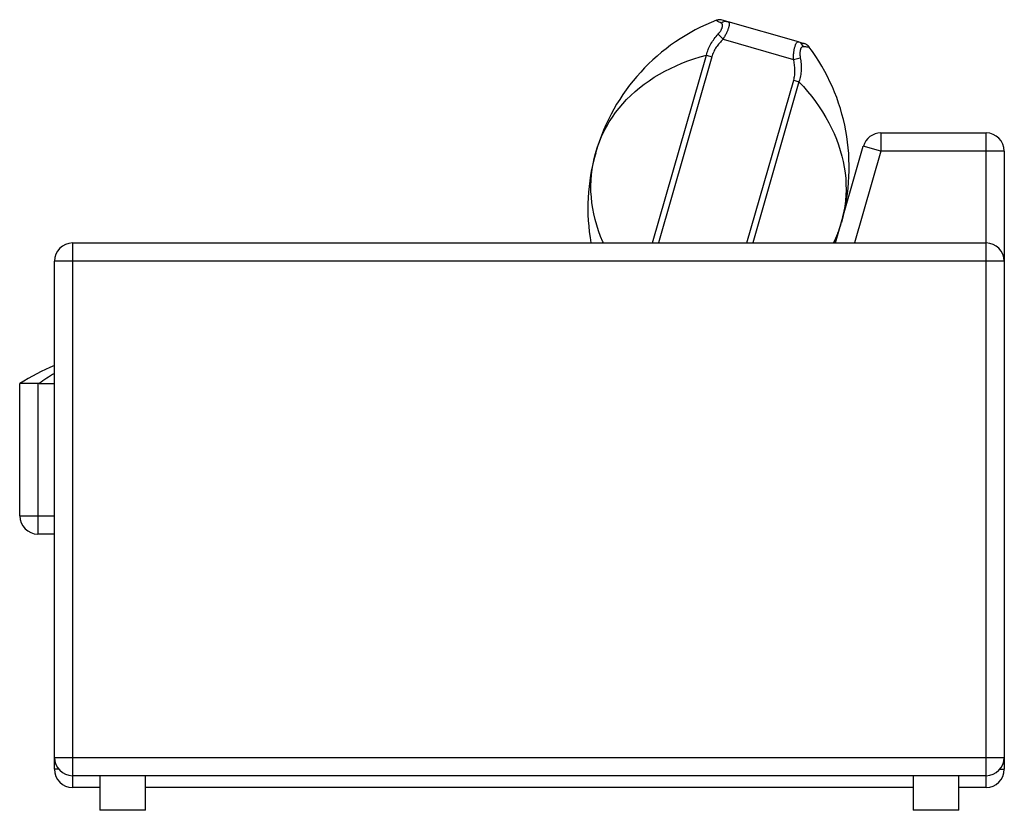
# Paper-space layout '_Right' of a CAD drawing. Header units: millimetres. Extents: x -768 to 311, y -508 to 359.
import ezdxf

# ---------------------------------------------------------------- set-up
doc = ezdxf.new("R2010")
doc.units = ezdxf.units.MM

psp = doc.layouts.new('_Right')

# ---------------------------------------------------------------- linework, layer by layer
at = {"color": 7, "linetype": 'Continuous', "lineweight": 25}
for p, q in [((85.7, 334.8), (8.6, 356.9)), ((-2.3, 343.2), (3.1, 337.7)), ((3.1, 337.7), (80.2, 315.6)), ((-74.1, 114.2), (-15.1, 320.1)), ((-9.3, 318.4), (-67.8, 114.2)), ((-15.1, 320.1), (-9.3, 318.4)), ((80.2, 315.6), (87.7, 317.4)), ((29.3, 114.2), (80.5, 292.7)), ((80.5, 292.7), (86.3, 291)), ((86.3, 291), (35.6, 114.2)), ((176.1, 234.9), (176.1, 214.9)), ((176.1, 234.9), (291.4, 234.9)), ((291.4, -483), (291.4, 234.9)), ((126.4, 114.2), (156.8, 220.5)), ((176.1, 214.9), (156.8, 220.5)), ((-136.3, 213.8), (-136.6, 212.8)), ((176.1, 214.9), (147.2, 114.2)), ((311.4, 214.9), (176.1, 214.9)), ((311.4, 214.9), (311.4, -463)), ((-710, 114.2), (-710, -483)), ((-710, 114.2), (291.4, 114.2)), ((311.4, 94.2), (-730, 94.2)), ((-730, -463), (-730, 94.2)), ((-768, -185), (-768, -40)), ((-748, -40), (-748, -205)), ((-746.7, -40), (-730, -40)), ((-768, -185), (-730, -185)), ((-730, -205), (-748, -205)), ((-730, -450), (311.4, -450)), ((-725.2, -463), (-730, -463)), ((306.6, -463), (311.4, -463)), ((291.4, -470), (-710, -470)), ((-680, -470), (-680, -508)), ((-630, -508), (-630, -470)), ((211.4, -470), (211.4, -508)), ((261.4, -508), (261.4, -470)), ((-680, -483), (-710, -483)), ((211.4, -483), (-630, -483)), ((291.4, -483), (261.4, -483)), ((-630, -508), (-680, -508)), ((261.4, -508), (211.4, -508))]:
    psp.add_line(p, q, dxfattribs=at)
at = {"color": 7, "linetype": 'Continuous', "lineweight": 25, "flags": 128}
for points in [[(-136.3, 213.8), (-134.5, 219.6), (-132.5, 225.3), (-130.2, 230.9), (-127.6, 236.4), (-124.7, 241.7), (-121.7, 247), (-118.3, 252.2), (-114.7, 257.2), (-110.9, 262.1), (-106.9, 266.9), (-102.6, 271.5), (-98.1, 276), (-93.3, 280.3), (-88.4, 284.4), (-83.3, 288.4), (-77.9, 292.2), (-72.4, 295.9), (-66.6, 299.3), (-60.7, 302.6), (-54.7, 305.7), (-48.4, 308.6), (-42, 311.3), (-35.5, 313.8), (-28.8, 316.1), (-22, 318.2), (-15.1, 320.1)], [(86.3, 291), (91.2, 285.8), (95.8, 280.4), (100.3, 274.9), (104.5, 269.3), (108.5, 263.6), (112.2, 257.9), (115.8, 252), (119, 246.1), (122, 240.1), (124.8, 234.1), (127.3, 228), (129.6, 221.9), (131.5, 215.8), (133.3, 209.6), (134.7, 203.4), (135.9, 197.3), (136.8, 191.1), (137.5, 184.9), (137.8, 178.7), (137.9, 172.6), (137.8, 166.5), (137.3, 160.4), (136.6, 154.4), (135.6, 148.4), (134.3, 142.5), (132.8, 136.7)], [(-128.1, 114.2), (-128.6, 115.4), (-131.1, 121.5), (-133.4, 127.6), (-135.4, 133.7), (-137.1, 139.9), (-138.5, 146.1), (-139.7, 152.2), (-140.6, 158.4), (-141.3, 164.6), (-141.7, 170.8), (-141.8, 176.9), (-141.6, 183), (-141.1, 189.1), (-140.4, 195.1), (-139.4, 201.1), (-138.2, 207), (-136.6, 212.8)]]:
    psp.add_lwpolyline(points, dxfattribs=at)
at = {"color": 7, "linetype": 'Continuous', "lineweight": 25}
for centre, radius, start, end in [((75.1, 153.2), 220, 111.1046, 164), ((-0.5, 349.1), 10, 88.6114, 111.1256), ((-0.5, 349.1), 10, 74.2321, 88.6114), ((6.5, 348.9), 8.29, 75.1818, 130.0002), ((83.3, 326.9), 8.29, 17.9998, 72.8182), ((89.3, 323.4), 10, 52.4414, 73.8097), ((89.3, 323.4), 10, 36.8468, 52.4414), ((-78.7, 197.3), 220, 344, 36.8954), ((176.1, 214.9), 20, 90, 164), ((291.4, 214.9), 20, 0, 90), ((74.9, 152.2), 220, 164, 189.9461), ((5.5, 172.1), 132.1, 334.0046, 343.987), ((-79, 196.3), 220, 338.0878, 344), ((-710, 94.2), 20, 90, 180), ((291.4, 94.2), 20, 0, 90), ((-629.4, -260), 260, 112.7546, 122.2042), ((-618.9, -211.5), 213.8, 121.2899, 126.6831), ((-748, -185), 20, 180, 270), ((-710, -450), 20, 180, 270), ((291.4, -450), 20, 270, 0), ((-710, -463), 20, 180, 270), ((291.4, -463), 20, 270, 0)]:
    psp.add_arc(centre, radius, start, end, dxfattribs=at)
for points, knots in [([(1.1, 355.3), (0.2, 355.7), (-0.6, 356.1), (-1.7, 356.6), (-2, 356.8), (-2.6, 357.1), (-2.9, 357.2), (-3.6, 357.7), (-3.9, 357.9), (-4.2, 358.2), (-4.2, 358.4), (-4.1, 358.4)], [0, 0, 0, 0, 0.25, 0.25, 0.375, 0.375, 0.5, 0.5, 0.75, 0.75, 1, 1, 1, 1]), ([(2.3, 358.7), (2.3, 358.7), (2.5, 358.7), (3.1, 358.5), (3.5, 358.4), (4.3, 358.1), (4.6, 358), (5.3, 357.9), (5.7, 357.8), (6.8, 357.4), (7.7, 357.2), (8.6, 356.9)], [0, 0, 0, 0, 0.25, 0.25, 0.5, 0.5, 0.625, 0.625, 0.75, 0.75, 1, 1, 1, 1]), ([(8.6, 356.9), (8.8, 356.9), (8.9, 356.8), (9.2, 356.6), (9.3, 356.4), (9.5, 356.1), (9.6, 355.9), (9.7, 355.5), (9.8, 355.3), (9.8, 354.5), (9.8, 353.8), (9.6, 352.7), (9.6, 352.4), (9.4, 351.5), (9.3, 351.1), (9, 350.2), (8.9, 349.7), (8.5, 348.8), (8.4, 348.3), (8, 347.2), (7.7, 346.7), (7.3, 345.6), (7, 345.1), (6.3, 343.4), (5.7, 342.3), (4.8, 340.5), (4.4, 340), (3.8, 338.8), (3.4, 338.3), (3.1, 337.7)], [0, 0, 0, 0, 0.0625, 0.0625, 0.125, 0.125, 0.1875, 0.1875, 0.25, 0.25, 0.375, 0.375, 0.4375, 0.4375, 0.5, 0.5, 0.5625, 0.5625, 0.625, 0.625, 0.6875, 0.6875, 0.75, 0.75, 0.875, 0.875, 0.9375, 0.9375, 1, 1, 1, 1]), ([(-2.3, 343.2), (-1.7, 343.8), (-1.2, 344.5), (-0.5, 345.4), (-0.3, 345.8), (0.2, 346.4), (0.4, 346.7), (0.8, 347.4), (0.9, 347.7), (1.3, 348.3), (1.4, 348.7), (1.8, 349.6), (2.1, 350.2), (2.3, 351), (2.4, 351.3), (2.5, 351.8), (2.5, 352.1), (2.6, 352.8), (2.5, 353.2), (2.4, 353.8), (2.3, 354), (2.2, 354.3), (2.1, 354.5), (1.8, 354.9), (1.5, 355.1), (1.1, 355.3)], [0, 0, 0, 0, 0.125, 0.125, 0.1875, 0.1875, 0.25, 0.25, 0.3125, 0.3125, 0.375, 0.375, 0.5, 0.5, 0.5625, 0.5625, 0.625, 0.625, 0.75, 0.75, 0.8125, 0.8125, 0.875, 0.875, 1, 1, 1, 1]), ([(-15.1, 320.1), (-14.6, 322.3), (-13.9, 324.4), (-12.7, 327.6), (-12.2, 328.6), (-11.3, 330.6), (-10.7, 331.6), (-9.1, 334.5), (-7.9, 336.3), (-5.2, 339.9), (-3.8, 341.6), (-2.3, 343.2)], [0, 0, 0, 0, 0.25, 0.25, 0.375, 0.375, 0.5, 0.5, 0.75, 0.75, 1, 1, 1, 1]), ([(3.1, 337.7), (1.7, 336.3), (0.4, 334.9), (-2.1, 332), (-3.3, 330.5), (-4.9, 328.1), (-5.4, 327.3), (-6.3, 325.6), (-6.8, 324.7), (-8, 322.1), (-8.7, 320.3), (-9.3, 318.4)], [0, 0, 0, 0, 0.25, 0.25, 0.5, 0.5, 0.625, 0.625, 0.75, 0.75, 1, 1, 1, 1]), ([(80.2, 315.6), (80.2, 316.2), (80.2, 316.9), (80.3, 318.2), (80.3, 318.9), (80.4, 320.8), (80.5, 322.1), (80.8, 323.9), (80.8, 324.5), (81, 325.7), (81.1, 326.3), (81.3, 327.3), (81.4, 327.9), (81.7, 328.9), (81.8, 329.4), (82.1, 330.3), (82.2, 330.7), (82.4, 331.3), (82.5, 331.5), (82.6, 331.8), (82.7, 332), (83.1, 332.9), (83.4, 333.4), (83.9, 334), (84, 334.2), (84.4, 334.5), (84.5, 334.6), (85, 334.9), (85.4, 334.9), (85.7, 334.8)], [0, 0, 0, 0, 0.0625, 0.0625, 0.125, 0.125, 0.25, 0.25, 0.3125, 0.3125, 0.375, 0.375, 0.4375, 0.4375, 0.5, 0.5, 0.5625, 0.5625, 0.59375, 0.59375, 0.625, 0.625, 0.75, 0.75, 0.8125, 0.8125, 0.875, 0.875, 1, 1, 1, 1]), ([(85.7, 334.8), (86.7, 334.5), (87.5, 334.3), (89, 333.8), (89.7, 333.7), (90.5, 333.4), (90.8, 333.3), (91.2, 333.2), (91.4, 333.2), (91.9, 333), (92, 333), (92, 333)], [0, 0, 0, 0, 0.25, 0.25, 0.5, 0.5, 0.625, 0.625, 0.75, 0.75, 1, 1, 1, 1]), ([(91.2, 329.4), (90.8, 329.5), (90.4, 329.5), (89.9, 329.3), (89.8, 329.2), (89.5, 329), (89.3, 328.9), (88.9, 328.5), (88.7, 328.1), (88.3, 327.5), (88.2, 327.3), (88, 326.8), (87.9, 326.5), (87.8, 325.9), (87.7, 325.6), (87.6, 325), (87.5, 324.7), (87.4, 323.7), (87.3, 323), (87.3, 321.4), (87.3, 320.7), (87.4, 319.5), (87.5, 319.1), (87.6, 318.2), (87.6, 317.8), (87.7, 317.4)], [0, 0, 0, 0, 0.125, 0.125, 0.1875, 0.1875, 0.25, 0.25, 0.375, 0.375, 0.4375, 0.4375, 0.5, 0.5, 0.5625, 0.5625, 0.625, 0.625, 0.75, 0.75, 0.875, 0.875, 0.9375, 0.9375, 1, 1, 1, 1]), ([(97.3, 329.4), (97.4, 329.2), (97.3, 329.1), (96.9, 329), (96.8, 329), (96.4, 329), (96.1, 329), (95.3, 329), (94.6, 329.1), (93.1, 329.2), (92.2, 329.3), (91.2, 329.4)], [0, 0, 0, 0, 0.25, 0.25, 0.375, 0.375, 0.5, 0.5, 0.75, 0.75, 1, 1, 1, 1]), ([(80.5, 292.7), (81, 294.6), (81.4, 296.5), (81.8, 300.3), (81.9, 302.2), (81.8, 305.1), (81.7, 306), (81.6, 307.9), (81.5, 308.9), (81.1, 311.8), (80.7, 313.7), (80.2, 315.6)], [0, 0, 0, 0, 0.25, 0.25, 0.5, 0.5, 0.625, 0.625, 0.75, 0.75, 1, 1, 1, 1]), ([(87.7, 317.4), (88.1, 315.2), (88.4, 313), (88.7, 309.7), (88.8, 308.5), (88.8, 306.3), (88.8, 305.2), (88.6, 301.9), (88.4, 299.7), (87.6, 295.3), (87, 293.2), (86.3, 291)], [0, 0, 0, 0, 0.25, 0.25, 0.375, 0.375, 0.5, 0.5, 0.75, 0.75, 1, 1, 1, 1]), ([(-748, -40), (-749.3, -40), (-750.6, -40), (-752.5, -40), (-753.2, -40), (-754.4, -40), (-755, -40), (-756.9, -39.9), (-758, -39.9), (-759.6, -39.9), (-760.2, -39.9), (-761.2, -39.9), (-761.7, -39.8), (-763.1, -39.8), (-763.9, -39.9), (-764.8, -39.9), (-765, -39.9), (-765.3, -39.9), (-765.5, -39.9), (-765.9, -39.9), (-766.2, -39.9), (-766.7, -40), (-766.9, -40), (-767.3, -40), (-767.5, -40), (-767.9, -40), (-768, -40), (-768, -40)], [0, 0, 0, 0, 0.125, 0.125, 0.1875, 0.1875, 0.25, 0.25, 0.375, 0.375, 0.4375, 0.4375, 0.5, 0.5, 0.625, 0.625, 0.65625, 0.65625, 0.6875, 0.6875, 0.75, 0.75, 0.8125, 0.8125, 0.875, 0.875, 1, 1, 1, 1])]:
    psp.add_open_spline(points, degree=3, knots=knots, dxfattribs=at)
psp.add_open_spline([(-746.7, -40), (-747.1, -40), (-747.6, -40), (-748, -40)], degree=3, dxfattribs=at)

doc.saveas('drawing.dxf')
